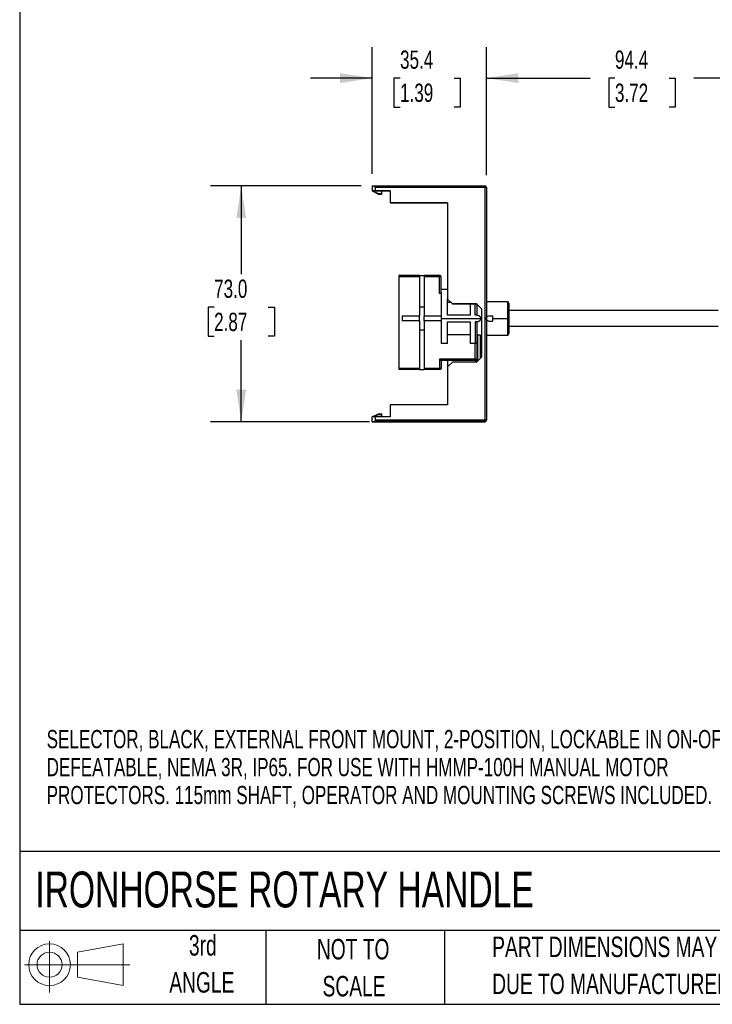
# Model space of a CAD drawing. Header units: millimetres. Extents: x 6 to 273, y 6 to 210.
# Tile 1 of 5: x 6 to 78, y 6 to 108. Entities that reach past the tile are written whole.
import ezdxf

# ---------------------------------------------------------------- set-up
doc = ezdxf.new("R2010")
doc.units = ezdxf.units.MM
doc.layers.add('DIMENSIONS', color=140, linetype='Continuous', lineweight=25)
doc.layers.add('TEXT', color=140, linetype='Continuous', lineweight=25)
doc.layers.add('SLD-DEFPOINTS', color=7, linetype='Continuous')
doc.styles.add('SLDTEXTSTYLE0', font='TXT', dxfattribs={"width": 0.7})
doc.dimstyles.new('SLDDIMSTYLE1', dxfattribs={"dimtxt": 1.881481, "dimasz": 3.302, "dimexe": 0, "dimexo": 0.0625, "dimgap": 0.47037, "dimtad": 0, "dimtih": 1, "dimtoh": 1, "dimlfac": 3, "dimrnd": 1e-09, "dimzin": 12, "dimdsep": 46, "dimtxsty": 'SLDTEXTSTYLE0', "dimsah": 1, "dimcen": 0.09, "dimadec": 0, "dimazin": 3, "dimtfac": 1, "dimtmove": 0, "dimatfit": 0, "dimfxl": 0, "dimfrac": 2, "dimtolj": 1, "dimtzin": 12, "dimarcsym": 0})
doc.dimstyles.new('SLDDIMSTYLE2', dxfattribs={"dimtxt": 1.881481, "dimasz": 3.302, "dimexe": 0, "dimexo": 0.0625, "dimgap": 0.47037, "dimtad": 0, "dimtih": 1, "dimtoh": 1, "dimlfac": 3, "dimrnd": 1e-09, "dimzin": 12, "dimdsep": 46, "dimtxsty": 'SLDTEXTSTYLE0', "dimsah": 1, "dimcen": 0.09, "dimadec": 0, "dimazin": 3, "dimtfac": 1, "dimtofl": 0, "dimtmove": 0, "dimatfit": 3, "dimfxl": 0, "dimfrac": 2, "dimtolj": 1, "dimtzin": 12, "dimarcsym": 0})
doc.dimstyles.new('SLDDIMSTYLE3', dxfattribs={"dimtxt": 1.881481, "dimasz": 3.302, "dimexe": 0, "dimexo": 0.0625, "dimgap": 0.47037, "dimtad": 0, "dimtih": 1, "dimtoh": 1, "dimlfac": 3, "dimrnd": 1e-09, "dimzin": 4, "dimdsep": 46, "dimtxsty": 'SLDTEXTSTYLE0', "dimsah": 1, "dimcen": 0.09, "dimadec": 0, "dimazin": 1, "dimtfac": 1, "dimtofl": 0, "dimtmove": 0, "dimatfit": 3, "dimfxl": 0, "dimfrac": 2, "dimtolj": 1, "dimtzin": 12, "dimarcsym": 0})

# ---------------------------------------------------------------- blocks, each defined once
blk = doc.blocks.new('Block11')
at = {"color": 7, "linetype": 'Continuous', "lineweight": 18}
for p, q in [((2.59, 5.31), (2.59, 0)), ((5.48, 4.17), (10.18, 5.03)), ((5.48, 1.6), (5.48, 4.17)), ((10.18, 5.03), (10.18, 0.73)), ((0, 2.88), (10.87, 2.88)), ((5.48, 1.6), (10.18, 0.73))]:
    blk.add_line(p, q, dxfattribs=at)
for radius in [2.15, 1.29]:
    blk.add_circle((2.59, 2.88), radius, dxfattribs=at)
blk = doc.blocks.new('Block12')
at = {"layer": 'SLD-DEFPOINTS'}
blk.add_blockref('Block11', (0, 0), dxfattribs=at)
blk = doc.blocks.new('SW_NOTE_0_1')
at = {"layer": 'TEXT', "color": 0, "char_height": 1.8815, "attachment_point": 1, "style": 'SLDTEXTSTYLE0'}
for s, insert in [('SELECTOR, BLACK, EXTERNAL FRONT MOUNT, 2-POSITION, LOCKABLE IN ON-OFF,', (0, 2.43)), ('DEFEATABLE, NEMA 3R, IP65. FOR USE WITH HMMP-100H MANUAL MOTOR', (0, -0.46)), ('PROTECTORS. 115mm SHAFT, OPERATOR AND MOUNTING SCREWS INCLUDED.', (0, -3.34))]:
    blk.add_mtext(s, dxfattribs=dict(at, insert=insert))
blk = doc.blocks.new('SW_NOTE_0_4')
at = {"layer": 'TEXT', "color": 0, "char_height": 2.1167, "attachment_point": 1, "style": 'SLDTEXTSTYLE0'}
for s, insert in [('PART DIMENSIONS MAY DIFFER SLIGHTLY', (0, 2.73)), ("DUE TO MANUFACTURER'S VARIANCES", (0, -1.09))]:
    blk.add_mtext(s, dxfattribs=dict(at, insert=insert))
blk = doc.blocks.new('SW_NOTE_0_5')
at = {"layer": 'TEXT', "color": 0, "char_height": 2.117, "attachment_point": 2, "style": 'SLDTEXTSTYLE0'}
for s, insert in [('NOT TO', (5.26, 2.73)), ('SCALE', (5.35, -1.09))]:
    blk.add_mtext(s, dxfattribs=dict(at, insert=insert))
blk = doc.blocks.new('SW_NOTE_0_6')
at = {"layer": 'TEXT', "color": 0, "char_height": 2.117, "attachment_point": 2, "style": 'SLDTEXTSTYLE0'}
for s, insert in [('3rd', (2.32, 2.73)), ('ANGLE', (2.22, -1.09))]:
    blk.add_mtext(s, dxfattribs=dict(at, insert=insert))
blk = doc.blocks.new('_D_4')
at = {"layer": 'DIMENSIONS'}
for p, q in [((42.72, 92.06), (42.72, 105.1)), ((54.52, 91.89), (54.52, 105.1)), ((42.72, 101.92), (36.37, 101.92)), ((45.61, 101.92), (44.98, 101.92)), ((44.98, 101.92), (44.98, 98.93)), ((51.2, 101.92), (51.83, 101.92)), ((51.83, 101.92), (51.83, 98.93)), ((54.52, 101.92), (60.87, 101.92)), ((44.98, 98.93), (45.61, 98.93)), ((51.83, 98.93), (51.2, 98.93))]:
    blk.add_line(p, q, dxfattribs=at)
for points in [[(42.72, 101.92), (39.41, 102.43), (39.41, 101.41)], [(54.52, 101.92), (57.82, 101.41), (57.82, 102.43)]]:
    blk.add_solid(points, dxfattribs=at)
at = {"layer": 'DIMENSIONS', "char_height": 1.881, "attachment_point": 1, "style": 'SLDTEXTSTYLE0'}
for s, insert in [('35.4', (45.61, 104.77)), ('1.39', (45.61, 101.35))]:
    blk.add_mtext(s, dxfattribs=dict(at, insert=insert))
blk = doc.blocks.new('_D_5')
at = {"layer": 'DIMENSIONS'}
for p, q in [((54.52, 91.89), (54.52, 105.1)), ((85.99, 89.39), (85.99, 105.1)), ((54.52, 101.92), (65.24, 101.92)), ((67.79, 101.92), (67.15, 101.92)), ((67.15, 101.92), (67.15, 98.93)), ((73.38, 101.92), (74.01, 101.92)), ((74.01, 101.92), (74.01, 98.93)), ((85.99, 101.92), (75.93, 101.92)), ((67.15, 98.93), (67.79, 98.93)), ((74.01, 98.93), (73.38, 98.93))]:
    blk.add_line(p, q, dxfattribs=at)
for points in [[(54.52, 101.92), (57.82, 101.41), (57.82, 102.43)], [(85.99, 101.92), (82.68, 102.43), (82.68, 101.41)]]:
    blk.add_solid(points, dxfattribs=at)
at = {"layer": 'DIMENSIONS', "char_height": 1.881, "attachment_point": 1, "style": 'SLDTEXTSTYLE0'}
for s, insert in [('94.4', (67.79, 104.77)), ('3.72', (67.79, 101.35))]:
    blk.add_mtext(s, dxfattribs=dict(at, insert=insert))
blk = doc.blocks.new('_D_7')
at = {"layer": 'DIMENSIONS'}
for p, q in [((41.61, 90.79), (26.04, 90.79)), ((29.22, 90.79), (29.22, 81.7)), ((26.42, 78.28), (25.79, 78.28)), ((25.79, 78.28), (25.79, 75.29)), ((32.01, 78.28), (32.64, 78.28)), ((32.64, 78.28), (32.64, 75.29)), ((25.79, 75.29), (26.42, 75.29)), ((32.64, 75.29), (32.01, 75.29)), ((29.22, 66.46), (29.22, 74.87)), ((42.45, 66.46), (26.04, 66.46))]:
    blk.add_line(p, q, dxfattribs=at)
for points in [[(29.22, 90.79), (28.71, 87.49), (29.72, 87.49)], [(29.22, 66.46), (29.72, 69.76), (28.71, 69.76)]]:
    blk.add_solid(points, dxfattribs=at)
at = {"layer": 'DIMENSIONS', "char_height": 1.881, "attachment_point": 1, "style": 'SLDTEXTSTYLE0'}
for s, insert in [('73.0', (26.42, 81.13)), ('2.87', (26.42, 77.71))]:
    blk.add_mtext(s, dxfattribs=dict(at, insert=insert))

msp = doc.modelspace()

# ---------------------------------------------------------------- linework, layer by layer
for p, q in [((42.7161, 90.7911), (42.8828, 90.7913)), ((42.7161, 90.7911), (42.7161, 90.2911)), ((42.8828, 90.7913), (54.3495, 90.7913)), ((43.0495, 90.6248), (43.0495, 90.2915)), ((54.3495, 90.6248), (43.0495, 90.6248)), ((54.3495, 90.7913), (54.3495, 90.6248)), ((54.3495, 90.6248), (54.3495, 66.6248)), ((54.5161, 90.6246), (54.5161, 66.6246)), ((42.7161, 90.2911), (43.0495, 90.2915)), ((42.7161, 90.2904), (42.7161, 90.2911)), ((43.7161, 90.2904), (42.7161, 90.2904)), ((42.7161, 90.2904), (43.3828, 90.0237)), ((42.7161, 90.2896), (42.7161, 90.2904)), ((42.7161, 90.2896), (43.3828, 90.0229)), ((42.7161, 90.2889), (42.7161, 90.2896)), ((42.7178, 90.2889), (42.7161, 90.2889)), ((42.7161, 90.2889), (42.7161, 90.2814)), ((42.7161, 90.2807), (42.7161, 90.2814)), ((42.7161, 90.2814), (42.7366, 90.2814)), ((42.7383, 90.2807), (42.7161, 90.2807)), ((43.3828, 89.9474), (42.7161, 90.2807)), ((42.7161, 90.28), (42.7161, 90.2807)), ((42.7161, 90.28), (43.3828, 89.9466)), ((42.7161, 90.2793), (42.7161, 90.28)), ((42.7175, 90.2793), (42.7161, 90.2793)), ((43.0495, 90.2915), (44.5828, 90.2915)), ((43.3828, 90.0237), (43.7161, 90.0237)), ((43.3828, 90.0229), (43.3828, 90.0237)), ((43.3828, 90.0229), (43.7161, 90.0229)), ((43.3828, 89.9466), (43.3828, 89.9474)), ((43.7161, 89.9474), (43.3828, 89.9474)), ((43.3828, 89.9466), (43.7161, 89.9466)), ((44.5828, 90.2906), (43.7161, 90.2906)), ((43.7161, 90.2906), (43.7161, 90.2904)), ((43.7161, 90.0237), (43.7161, 90.2904)), ((44.5828, 90.2894), (43.7161, 90.2894)), ((44.5828, 90.2886), (43.7161, 90.2886)), ((43.7161, 90.2818), (44.5828, 90.2818)), ((43.7161, 90.2809), (44.5828, 90.2809)), ((44.5828, 90.2798), (43.7161, 90.2798)), ((44.5828, 90.2789), (43.7161, 90.2789)), ((43.7161, 90.0229), (43.7161, 90.0237)), ((43.7161, 89.9474), (43.7161, 90.0229)), ((43.7161, 89.9466), (43.7161, 89.9474)), ((44.5828, 90.2915), (44.5828, 89.0581)), ((44.5828, 89.0581), (50.5161, 89.0581)), ((44.5828, 89.0581), (44.5828, 89.0575)), ((44.5828, 89.0575), (50.5161, 89.0575)), ((44.5828, 89.0462), (44.5828, 89.0575)), ((50.5161, 89.0462), (44.5828, 89.0462)), ((44.5828, 89.0456), (44.5828, 89.0462)), ((50.5161, 89.0456), (44.5828, 89.0456)), ((50.5161, 89.0581), (50.5161, 79.1248)), ((47.6035, 81.5519), (45.4869, 81.5519)), ((47.6035, 81.412), (45.4869, 81.412)), ((47.6035, 81.5519), (48.1035, 81.5519)), ((47.6035, 81.5519), (47.6035, 78.2852)), ((48.1035, 81.5519), (48.1035, 78.2852)), ((49.6869, 81.5519), (48.1035, 81.5519)), ((49.6869, 81.412), (48.1035, 81.412)), ((49.6869, 81.412), (49.6869, 81.5518)), ((49.6869, 79.6918), (49.6869, 81.412)), ((49.8535, 79.6918), (49.6869, 79.6918)), ((50.5161, 80.1185), (49.8535, 80.1185)), ((48.1035, 78.2852), (47.6035, 78.2852)), ((47.6035, 78.2852), (47.6035, 77.3685)), ((48.1035, 78.2852), (48.1035, 77.3685)), ((50.5161, 79.1248), (51.0161, 78.6248)), ((50.5161, 79.1248), (50.5161, 79.1242)), ((50.5161, 79.1242), (51.0161, 78.6242)), ((50.5202, 78.8042), (50.8361, 78.8042)), ((51.0161, 78.6248), (53.5161, 78.6248)), ((51.0161, 78.6242), (51.0161, 78.6248)), ((53.5161, 78.6242), (51.0161, 78.6242)), ((53.3535, 77.4519), (53.3535, 78.6242)), ((53.5161, 78.6248), (54.0161, 78.1248)), ((53.5161, 78.6248), (53.5161, 78.6242)), ((53.5161, 78.6242), (54.0161, 78.1242)), ((56.6869, 78.8352), (54.5161, 78.8352)), ((56.6869, 78.8352), (56.6869, 77.1185)), ((47.6035, 77.3685), (45.8195, 77.3685)), ((47.6035, 76.8685), (47.6035, 77.3685)), ((48.1035, 76.8685), (48.1035, 77.3685)), ((49.8535, 77.3685), (48.1035, 77.3685)), ((49.8535, 77.3685), (49.8535, 77.1185)), ((52.8535, 77.4519), (50.5202, 77.4519)), ((53.5869, 77.4519), (53.3535, 77.4519)), ((54.0161, 78.1248), (54.0161, 73.1248)), ((54.7869, 77.3852), (55.1535, 77.3852)), ((55.1535, 77.3852), (55.1535, 76.8519)), ((78.4535, 77.9519), (56.8535, 77.9519)), ((47.6035, 76.8685), (45.8195, 76.8685)), ((47.6035, 76.8685), (47.6035, 75.9519)), ((48.1035, 76.8685), (48.1035, 75.9519)), ((49.8535, 76.8685), (48.1035, 76.8685)), ((49.8535, 77.1185), (49.8535, 76.8685)), ((49.8535, 77.1185), (53.9202, 77.1185)), ((50.5202, 76.7852), (52.8535, 76.7852)), ((53.5869, 76.7852), (53.3535, 76.7852)), ((53.3535, 76.7852), (53.3535, 74.5453)), ((53.9202, 77.1185), (54.0161, 77.1185)), ((54.7869, 76.8519), (55.1535, 76.8519)), ((55.1535, 77.1185), (56.6869, 77.1185)), ((56.6869, 77.1185), (56.6869, 75.4019)), ((78.4535, 76.2852), (56.8535, 76.2852)), ((47.6035, 75.9519), (48.1035, 75.9519)), ((47.6035, 75.9519), (47.6035, 71.8519)), ((48.1035, 75.9519), (48.1035, 71.8519)), ((52.8535, 75.4328), (50.5202, 75.4328)), ((53.5869, 75.4345), (53.5202, 75.4345)), ((53.5869, 75.4345), (53.5869, 72.7852)), ((53.9202, 75.4019), (54.0161, 75.4019)), ((53.9202, 73.0289), (53.9202, 75.4019)), ((54.5161, 75.4019), (56.6869, 75.4019)), ((50.5202, 74.5453), (49.8535, 74.5453)), ((53.3535, 74.5453), (52.8535, 74.5453)), ((53.3535, 72.9257), (53.3535, 74.5453)), ((53.3535, 72.9257), (49.6869, 72.9257)), ((49.6869, 72.9257), (49.6869, 71.9864)), ((53.3535, 72.7852), (49.8514, 72.7852)), ((50.5161, 72.7852), (50.5161, 72.1248)), ((51.0161, 72.6248), (50.5161, 72.1248)), ((53.5161, 72.6248), (51.0161, 72.6248)), ((53.3535, 72.7852), (53.3535, 72.9257)), ((53.3535, 72.7852), (53.5869, 72.7852)), ((54.0161, 73.1248), (53.5161, 72.6248)), ((53.6765, 72.7852), (53.5869, 72.7852)), ((45.4869, 71.9864), (47.6035, 71.9864)), ((47.6035, 71.8519), (45.4869, 71.8519)), ((47.6035, 71.8519), (48.1035, 71.8519)), ((48.1035, 71.9864), (49.6869, 71.9864)), ((49.6869, 71.8519), (48.1035, 71.8519)), ((49.6869, 71.8735), (49.6869, 71.8519)), ((50.5161, 72.1248), (50.5161, 68.1915)), ((44.5828, 68.1915), (44.5828, 66.9581)), ((50.5161, 68.1915), (44.5828, 68.1915)), ((42.7178, 66.9577), (43.3828, 67.2237)), ((42.8126, 66.9957), (43.3828, 67.2808)), ((43.3828, 67.2808), (43.7161, 67.2808)), ((43.3828, 67.2237), (43.7161, 67.2237)), ((43.7161, 67.2237), (43.7161, 67.2808)), ((43.7161, 66.9581), (43.7161, 67.2237)), ((43.0495, 66.9581), (42.7161, 66.9577)), ((42.7161, 66.4577), (42.7161, 66.9577)), ((42.7161, 66.4577), (42.8828, 66.4579)), ((42.7161, 66.4577), (42.7161, 66.4556)), ((42.7161, 66.4556), (43.0495, 66.4552)), ((42.7161, 66.4481), (42.7161, 66.4556)), ((43.0495, 66.4485), (42.7161, 66.4481)), ((42.7161, 66.4481), (42.7161, 66.446)), ((42.8828, 66.4458), (42.7161, 66.446)), ((54.3495, 66.4579), (42.8828, 66.4579)), ((42.8828, 66.4458), (54.3495, 66.4458)), ((43.0495, 66.9581), (43.0495, 66.6248)), ((44.5828, 66.9581), (43.0495, 66.9581)), ((43.0495, 66.6248), (43.0495, 66.6246)), ((43.0495, 66.6248), (54.3495, 66.6248)), ((54.3495, 66.6246), (43.0495, 66.6246)), ((43.0495, 66.4552), (44.5828, 66.4552)), ((43.0495, 66.4485), (43.0495, 66.4552)), ((44.5828, 66.4485), (43.0495, 66.4485)), ((43.7161, 66.4573), (44.5828, 66.4573)), ((43.7161, 66.4561), (43.7161, 66.4573)), ((44.5828, 66.4561), (43.7161, 66.4561)), ((43.7161, 66.4465), (43.7161, 66.4476)), ((43.7161, 66.4476), (44.5828, 66.4476)), ((44.5828, 66.4465), (43.7161, 66.4465)), ((44.5828, 66.4573), (44.5828, 66.4561)), ((44.5828, 66.4552), (44.5828, 66.4485)), ((44.5828, 66.4476), (44.5828, 66.4465)), ((45.0161, 66.4576), (54.3495, 66.4576)), ((45.0161, 66.4563), (45.0161, 66.4576)), ((54.3495, 66.4563), (45.0161, 66.4563)), ((45.0161, 66.4475), (54.3495, 66.4475)), ((45.0161, 66.4462), (45.0161, 66.4475)), ((54.3495, 66.4462), (45.0161, 66.4462)), ((51.3495, 66.4515), (51.3495, 66.4523)), ((52.5161, 66.4536), (52.5161, 66.4501)), ((53.6828, 66.4523), (53.6828, 66.4515)), ((54.3495, 66.6248), (54.3495, 66.6246)), ((54.3495, 66.6246), (54.3495, 66.4579)), ((54.3495, 66.4579), (54.3495, 66.4576)), ((54.3495, 66.4563), (54.3495, 66.4475)), ((54.3495, 66.4462), (54.3495, 66.4458)), ((54.5161, 66.6246), (54.5161, 66.6242)), ((54.5161, 66.6229), (54.5161, 66.6242)), ((54.5161, 66.6229), (54.5161, 66.6141))]:
    msp.add_line(p, q)
for centre, radius, start, end in [((54.3495, 90.6246), 0.1667, 0.00002, 90.00002), ((54.3911, 55.2117), 35.4131, 89.797759, 90.067414), ((49.6869, 81.3852), 0.1667, 0.00509, 90.005089), ((56.6869, 78.6685), 0.1667, 360, 90), ((56.6869, 75.5685), 0.1667, 270, 360), ((53.3942, 73.2103), 0.2875, 261.875479, 295.995748), ((53.3535, 72.9519), 0.1667, 270, 360), ((52.5161, -317.852), 384.3061, 89.826063, 90.173937), ((52.2245, 314.3415), 247.8916, 269.797759, 270.067414), ((52.8078, 314.3415), 247.8916, 269.932586, 270.202241), ((54.3911, 31.2117), 35.4131, 89.797759, 90.067414), ((54.3495, 66.6246), 0.1667, 269.99998, 359.99998), ((54.3495, 66.6242), 0.1667, 269.99998, 359.99998), ((54.3495, 66.6229), 0.1667, 269.99998, 359.99998), ((54.3495, 66.6141), 0.1667, 269.99998, 359.99998), ((54.3495, 66.6128), 0.1667, 269.99998, 359.99998), ((54.3495, 66.6125), 0.1667, 269.99998, 359.99998)]:
    msp.add_arc(centre, radius, start, end)
for points, knots in [([(43.0495, 90.6248), (43.0495, 90.6444), (43.0459, 90.6656), (43.0296, 90.7066), (43.0169, 90.7263), (42.9844, 90.7588), (42.9647, 90.7715), (42.9236, 90.7877), (42.9024, 90.7913), (42.8828, 90.7913)], [0, 0, 0, 0, 0.25, 0.25, 0.5, 0.5, 0.75, 0.75, 1, 1, 1, 1]), ([(45.4869, 81.5519), (45.4869, 81.5519), (45.4869, 81.5375), (45.4869, 81.4868), (45.4869, 81.4507), (45.4869, 81.412)], [0, 0, 0, 0, 0.5, 0.5, 1, 1, 1, 1]), ([(45.4869, 81.412), (45.4869, 79.8532), (45.4869, 78.2718), (45.4869, 75.1133), (45.4869, 73.5363), (45.4869, 71.9864)], [0, 0, 0, 0, 0.5, 0.5, 1, 1, 1, 1]), ([(49.8535, 81.3852), (49.8532, 81.3928), (49.8527, 81.4074), (49.8483, 81.428), (49.8423, 81.4462), (49.8351, 81.462), (49.8273, 81.4753), (49.8195, 81.4864), (49.812, 81.4955), (49.7983, 81.51), (49.7785, 81.5257), (49.7493, 81.5407), (49.7248, 81.5481), (49.7059, 81.5509), (49.695, 81.5517), (49.6896, 81.5518), (49.6869, 81.5519)], [0, 0, 0, 0, 0.08729905, 0.16752502, 0.2406751, 0.30674681, 0.36573806, 0.4176471, 0.46247252, 0.50021324, 0.64601345, 0.75000491, 0.87491772, 0.93744944, 0.96872472, 1, 1, 1, 1]), ([(49.8535, 81.3852), (49.8535, 81.3884), (49.85, 81.3918), (49.8337, 81.3984), (49.821, 81.4015), (49.7884, 81.4068), (49.7687, 81.4088), (49.7277, 81.4114), (49.7065, 81.412), (49.6869, 81.412)], [0, 0, 0, 0, 0.25, 0.25, 0.5, 0.5, 0.75, 0.75, 1, 1, 1, 1]), ([(49.8535, 79.79), (49.8533, 79.7863), (49.8528, 79.779), (49.849, 79.7678), (49.8419, 79.7549), (49.8299, 79.7405), (49.8107, 79.7252), (49.7864, 79.7116), (49.7569, 79.7008), (49.7233, 79.6933), (49.699, 79.6923), (49.6869, 79.6918)], [0, 0, 0, 0, 0.083398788, 0.166227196, 0.249355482, 0.375643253, 0.498813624, 0.626746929, 0.749425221, 0.874695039, 1, 1, 1, 1]), ([(49.8535, 79.6918), (49.8535, 79.57), (49.8535, 79.4241), (49.8535, 79.092), (49.8535, 78.9059), (49.8535, 78.5038), (49.8535, 78.2879), (49.8535, 77.8382), (49.8535, 77.6046), (49.8535, 77.3685)], [0, 0, 0, 0, 0.25, 0.25, 0.5, 0.5, 0.75, 0.75, 1, 1, 1, 1]), ([(50.5202, 77.4519), (50.5202, 77.6779), (50.5202, 78.1299), (50.5202, 78.6959), (50.5202, 78.9853), (50.5202, 79.1024)], [0, 0, 0, 0, 0.37309343, 0.74618687, 1, 1, 1, 1]), ([(52.8535, 78.6242), (52.8535, 78.4602), (52.8535, 78.0941), (52.8535, 77.6802), (52.8535, 77.4519)], [0, 0, 0, 0, 0.44819285, 1, 1, 1, 1]), ([(53.5202, 78.6242), (53.5202, 78.5768), (53.5202, 78.3811), (53.5202, 77.9838), (53.5202, 77.6282), (53.5202, 77.4519)], [0, 0, 0, 0, 0.138835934, 0.572930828, 1, 1, 1, 1]), ([(56.8535, 78.6685), (56.8535, 78.6685), (56.8535, 78.6552), (56.8535, 78.6162), (56.8535, 78.5908), (56.8535, 78.5787), (56.8535, 78.5703), (56.8535, 78.5663), (56.8535, 78.5427), (56.8535, 78.5109), (56.8535, 78.4739), (56.8535, 78.448), (56.8535, 78.4347), (56.8535, 78.3631), (56.8535, 78.2967), (56.8535, 78.1857), (56.8535, 78.1275), (56.8535, 78.0652), (56.8535, 78.0229), (56.8535, 78.0006), (56.8535, 77.9362), (56.8535, 77.8698), (56.8535, 77.7889), (56.8535, 77.7477), (56.8535, 77.7298), (56.8535, 77.7178), (56.8535, 77.7115), (56.8535, 77.5254), (56.8535, 77.3367), (56.8535, 77.0442), (56.8535, 76.9001), (56.8535, 76.7359), (56.8535, 76.6548), (56.8535, 76.6202), (56.8535, 76.5972), (56.8535, 76.5864), (56.8535, 76.5259), (56.8535, 76.4549), (56.8535, 76.3863), (56.8535, 76.3411), (56.8535, 76.3191), (56.8535, 76.2073), (56.8535, 76.1236), (56.8535, 76.0092), (56.8535, 75.955), (56.8535, 75.9052), (56.8535, 75.8731), (56.8535, 75.8571), (56.8535, 75.8131), (56.8535, 75.7724), (56.8535, 75.7308), (56.8535, 75.7114), (56.8535, 75.7034), (56.8535, 75.6982), (56.8535, 75.6954), (56.8535, 75.6163), (56.8535, 75.5751), (56.8535, 75.5692)], [0, 0, 0, 0, 0.0625, 0.09375, 0.109375, 0.1171875, 0.1171875, 0.125, 0.125, 0.15625, 0.171875, 0.171875, 0.1875, 0.1875, 0.25, 0.25, 0.28125, 0.296875, 0.296875, 0.3125, 0.3125, 0.34375, 0.359375, 0.3671875, 0.37109375, 0.37109375, 0.375, 0.375, 0.5, 0.5, 0.5625, 0.59375, 0.609375, 0.6171875, 0.6171875, 0.625, 0.625, 0.65625, 0.671875, 0.671875, 0.6875, 0.6875, 0.75, 0.75, 0.78125, 0.796875, 0.796875, 0.8125, 0.8125, 0.84375, 0.859375, 0.8671875, 0.87109375, 0.87109375, 0.875, 0.875, 1, 1, 1, 1]), ([(45.8195, 77.3685), (45.8199, 77.2852), (45.8206, 77.1185), (45.8199, 76.9519), (45.8195, 76.8685)], [0, 0, 0, 0, 0.50002606, 1, 1, 1, 1]), ([(53.5869, 77.4519), (53.5981, 77.4515), (53.6218, 77.4508), (53.6591, 77.4447), (53.6992, 77.4334), (53.7412, 77.4152), (53.7837, 77.3892), (53.83, 77.3498), (53.8721, 77.2964), (53.9021, 77.233), (53.9177, 77.1736), (53.9194, 77.1359), (53.9202, 77.1185)], [0, 0, 0, 0, 0.06422994, 0.13612624, 0.21569599, 0.30294345, 0.39787088, 0.50047905, 0.65073686, 0.78407837, 0.9004975, 1, 1, 1, 1]), ([(54.7869, 76.8519), (54.7171, 76.8519), (54.6477, 76.8806), (54.5489, 76.9793), (54.5202, 77.0487), (54.5202, 77.1883), (54.5489, 77.2577), (54.6477, 77.3565), (54.7171, 77.3852), (54.7869, 77.3852)], [0, 0, 0, 0, 0.25, 0.25, 0.5, 0.5, 0.75, 0.75, 1, 1, 1, 1]), ([(49.8535, 76.8685), (49.8535, 76.6325), (49.8535, 76.3988), (49.8535, 75.9492), (49.8535, 75.7333), (49.8535, 75.3312), (49.8535, 75.1451), (49.8535, 74.813), (49.8535, 74.667), (49.8535, 74.5453)], [0, 0, 0, 0, 0.25, 0.25, 0.5, 0.5, 0.75, 0.75, 1, 1, 1, 1]), ([(50.5202, 74.5453), (50.5202, 74.6635), (50.5202, 74.8044), (50.5202, 75.1244), (50.5202, 75.3034), (50.5202, 75.6902), (50.5202, 75.898), (50.5202, 76.3312), (50.5202, 76.5567), (50.5202, 76.7852)], [0, 0, 0, 0, 0.25, 0.25, 0.5, 0.5, 0.75, 0.75, 1, 1, 1, 1]), ([(52.8535, 76.7852), (52.8535, 76.5567), (52.8535, 76.3312), (52.8535, 75.898), (52.8535, 75.6902), (52.8535, 75.3034), (52.8535, 75.1244), (52.8535, 74.8044), (52.8535, 74.6635), (52.8535, 74.5453)], [0, 0, 0, 0, 0.25, 0.25, 0.5, 0.5, 0.75, 0.75, 1, 1, 1, 1]), ([(53.5202, 76.7852), (53.5202, 76.6759), (53.5202, 76.514), (53.5202, 76.329), (53.5202, 76.2505), (53.5202, 76.1983), (53.5202, 76.173), (53.5202, 75.9338), (53.5202, 75.7325), (53.5202, 75.4502), (53.5202, 75.3155), (53.5202, 75.1697), (53.5202, 75.1097), (53.5202, 75.0702), (53.5202, 75.0502), (53.5202, 74.8826), (53.5202, 74.7542), (53.5202, 74.6465)], [0, 0, 0, 0, 0.125, 0.1875, 0.21875, 0.21875, 0.25, 0.25, 0.5, 0.5, 0.625, 0.6875, 0.71875, 0.71875, 0.75, 0.75, 1, 1, 1, 1]), ([(53.9202, 77.1185), (53.9199, 77.1073), (53.9192, 77.0834), (53.913, 77.0461), (53.9017, 77.006), (53.8835, 76.9641), (53.8576, 76.9217), (53.8182, 76.8754), (53.7647, 76.8333), (53.7012, 76.8033), (53.6418, 76.7877), (53.6042, 76.786), (53.5869, 76.7852)], [0, 0, 0, 0, 0.064489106, 0.136511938, 0.216075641, 0.303184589, 0.397841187, 0.500046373, 0.650866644, 0.784468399, 0.900844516, 1, 1, 1, 1]), ([(53.5869, 75.4345), (53.5979, 75.4345), (53.6197, 75.4343), (53.6522, 75.4334), (53.6839, 75.4318), (53.725, 75.4291), (53.7734, 75.4245), (53.8239, 75.4181), (53.8657, 75.4117), (53.8964, 75.4064), (53.9166, 75.4026), (53.919, 75.4021), (53.9202, 75.4019)], [0, 0, 0, 0, 0.06291023, 0.12516744, 0.18739758, 0.25022739, 0.37484336, 0.49995932, 0.62476356, 0.74953622, 0.87483966, 1, 1, 1, 1]), ([(53.5202, 74.6465), (53.5199, 74.6416), (53.5192, 74.6328), (53.5151, 74.6213), (53.5107, 74.6128), (53.5074, 74.6075), (53.5011, 74.5986), (53.4896, 74.5868), (53.466, 74.5703), (53.4345, 74.5568), (53.3949, 74.5471), (53.3671, 74.5459), (53.3535, 74.5453)], [0, 0, 0, 0, 0.0995933, 0.17820205, 0.23580142, 0.27237346, 0.28790704, 0.42073433, 0.53964167, 0.70091544, 0.85372429, 1, 1, 1, 1]), ([(49.6869, 72.9257), (49.6939, 72.9187), (49.707, 72.9057), (49.7251, 72.8883), (49.7402, 72.8742), (49.759, 72.8568), (49.7807, 72.8371), (49.806, 72.8154), (49.8271, 72.7987), (49.8436, 72.7873), (49.8489, 72.7859), (49.8514, 72.7852)], [0, 0, 0, 0, 0.10284562, 0.19150147, 0.26597018, 0.3262589, 0.47548719, 0.60485037, 0.75052256, 0.88123547, 1, 1, 1, 1]), ([(45.4869, 71.9864), (45.4869, 71.9489), (45.4869, 71.9141), (45.4869, 71.8655), (45.4869, 71.8519), (45.4869, 71.8519)], [0, 0, 0, 0, 0.5, 0.5, 1, 1, 1, 1]), ([(49.6869, 71.9864), (49.7065, 71.9864), (49.7277, 71.9871), (49.7687, 71.9903), (49.7884, 71.9927), (49.821, 71.999), (49.8337, 72.0028), (49.85, 72.0107), (49.8535, 72.0147), (49.8535, 72.0185)], [0, 0, 0, 0, 0.25, 0.25, 0.5, 0.5, 0.75, 0.75, 1, 1, 1, 1]), ([(49.8535, 72.0185), (49.8535, 71.9749), (49.8356, 71.9315), (49.7739, 71.8698), (49.7305, 71.8519), (49.6869, 71.8519)], [0, 0, 0, 0, 0.5, 0.5, 1, 1, 1, 1]), ([(49.6869, 71.9864), (49.6869, 71.9637), (49.6869, 71.9408), (49.6869, 71.9013), (49.6869, 71.8849), (49.6869, 71.8735)], [0, 0, 0, 0, 0.5, 0.5, 1, 1, 1, 1]), ([(43.0495, 66.6246), (43.0494, 66.605), (43.0458, 66.5838), (43.0296, 66.5428), (43.0169, 66.5231), (42.9843, 66.4906), (42.9646, 66.4778), (42.9236, 66.4616), (42.9024, 66.458), (42.8828, 66.4579)], [0, 0, 0, 0, 0.25, 0.25, 0.5, 0.5, 0.75, 0.75, 1, 1, 1, 1])]:
    msp.add_open_spline(points, degree=3, knots=knots)
for points in [[(49.6869, 81.5518), (49.6869, 81.5518), (49.6869, 81.5519), (49.6869, 81.5519)], [(49.8535, 79.79), (49.8535, 80.3236), (49.8535, 80.8558), (49.8535, 81.3852)], [(53.5202, 74.6465), (53.5202, 74.0793), (53.5202, 73.5144), (53.5202, 72.9519)], [(49.8535, 72.7852), (49.8535, 72.529), (49.8535, 72.2734), (49.8535, 72.0185)]]:
    msp.add_open_spline(points, degree=3)
at = {"layer": 'TEXT'}
for p, q in [((6.35, 209.55), (6.35, 6.35)), ((273.05, 22.1261), (6.35, 22.1261)), ((273.05, 13.97), (6.35, 13.97)), ((31.75, 13.97), (31.75, 6.35)), ((50.2116, 13.97), (50.2116, 6.35)), ((6.35, 6.35), (273.05, 6.35))]:
    msp.add_line(p, q, dxfattribs=at)

# ---------------------------------------------------------------- block references
at = {"layer": 'SLD-DEFPOINTS'}
msp.add_blockref('Block12', (6.8379, 7.5539), dxfattribs=at)
at = {"layer": 'TEXT'}
for name, p in [('SW_NOTE_0_1', (9.1329, 32.2272)), ('SW_NOTE_0_6', (22.9315, 10.7648)), ('SW_NOTE_0_4', (55.1193, 10.607)), ('SW_NOTE_0_5', (35.5097, 10.3711))]:
    msp.add_blockref(name, p, dxfattribs=at)

# ---------------------------------------------------------------- texts
at = {"layer": 'TEXT', "insert": (7.9657, 20.0505), "char_height": 3.704167, "attachment_point": 1, "style": 'SLDTEXTSTYLE0'}
msp.add_mtext('IRONHORSE ROTARY HANDLE', dxfattribs=at)

# ---------------------------------------------------------------- dimensions: what is measured, and where the dimension line sits
at = {"layer": 'DIMENSIONS'}
for base, p2, dimstyle, picture, middle in [((42.7161, 101.9224), (42.7161, 90.7911), 'SLDDIMSTYLE1', '_D_4', (48.4063, 101.9224)), ((85.9869, 101.9224), (85.9869, 88.1185), 'SLDDIMSTYLE2', '_D_5', (70.583, 101.9224))]:
    dim = msp.add_linear_dim(base=base, p1=(54.5161, 90.6246), p2=p2, dimstyle=dimstyle, dxfattribs=at)
    dim.commit()
    dim.dimension.update_dxf_attribs({"geometry": picture, "text_midpoint": middle, "dimtype": 160})
dim = msp.add_linear_dim(base=(29.2152, 66.4573), p1=(42.8828, 90.7913), p2=(43.7161, 66.4573), angle=90, dimstyle='SLDDIMSTYLE3', dxfattribs=at)
dim.commit()
dim.dimension.update_dxf_attribs({"geometry": '_D_7', "text_midpoint": (29.2152, 78.2838), "dimtype": 160})

doc.saveas('drawing.dxf')
